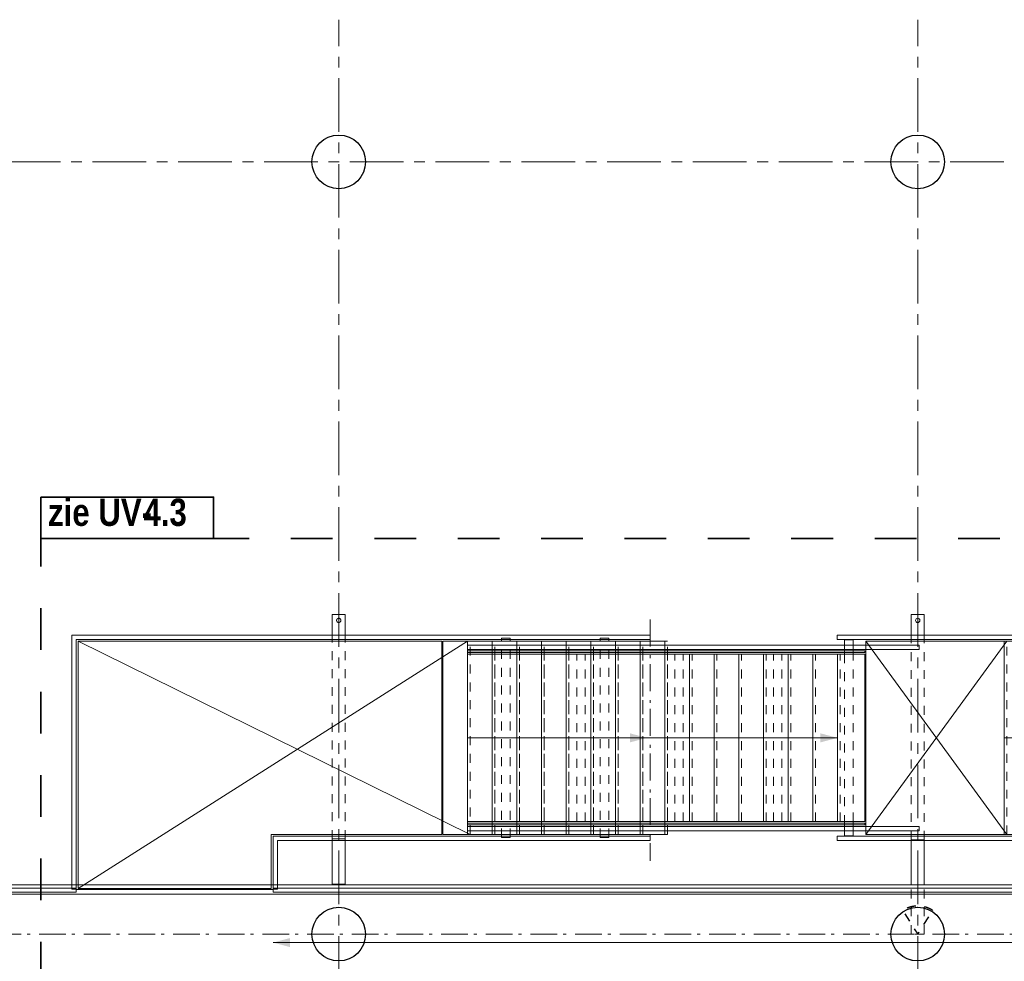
# Model space of a CAD drawing. Header units: millimetres. Extents: x 274611 to 749520, y 175257 to 298905.
# Tile 226 of 251: x 719976 to 729159, y 214855 to 223634. Entities that reach past the tile are written whole.
import ezdxf
from ezdxf.enums import TextEntityAlignment as Align

# ---------------------------------------------------------------- set-up
doc = ezdxf.new("R2010")
doc.units = ezdxf.units.MM
doc.header["$LTSCALE"] = 400
for name, pattern in [('CENTER', [2, 1.25, -0.25, 0.25, -0.25]), ('STYLE_01', [0.416641, 0.208282, -0.208359]), ('STYLE_06', [1.041641, 0.625, -0.208282, 0.069427, -0.138931]), ('STYLE_22', [1.944444, 0.972222, -0.972222])]:
    doc.linetypes.add(name, pattern=pattern)
for name, color, linetype, lineweight in [('Buitenkozijnen', 140, 'Continuous', 15), ('Fragmentaanduiding', 1, 'STYLE_22', 35), ('leuning', 43, 'Continuous', 5), ('Lijn-afbreek', 140, 'STYLE_06', 15), ('mat-beton (ihwg)', 5, 'Continuous', 25), ('mat-staal', 5, 'Continuous', 25), ('mat-staal_zink', 140, 'Continuous', 15), ('None', 7, 'Continuous', 9)]:
    doc.layers.add(name, color=color, linetype=linetype, lineweight=lineweight)
doc.layers.add('stramien', color=1, linetype='CENTER')
doc.styles.add('Arial Narrow (bold)', font='ARIALNB.TTF', dxfattribs={"height": 172.861111})
doc.styles.get("Standard").update_dxf_attribs({"font": 'arial.ttf'})

# ---------------------------------------------------------------- blocks, each defined once
blk = doc.blocks.new('*U2131')
at = {"layer": 'mat-staal', "linetype": 'STYLE_01', "lineweight": 25, "flags": 128}
blk.add_lwpolyline([(41586.8, -12689, 0.142715), (41446.1, -12648), (41446.1, -12648, 0.142715), (41305.3, -12689), (41446.1, -12910), (41586.8, -12689)], format="xyb", close=True, dxfattribs=at)
at = {"layer": 'mat-staal_zink', "lineweight": 15}
blk.add_circle((41446.1, -9985), 20, dxfattribs=at)
at = {"layer": 'None', "lineweight": 9}
for p, q in [((41506.1, -9930), (41386.1, -9930)), ((41386.1, -10180), (41386.1, -9930)), ((41506.1, -10180), (41506.1, -9930)), ((41506.1, -10180), (41386.1, -10180)), ((41506.1, -12031), (41386.1, -12031)), ((41386.1, -12450), (41386.1, -12031)), ((41506.1, -12450), (41506.1, -12031))]:
    blk.add_line(p, q, dxfattribs=at)
at = {"layer": 'None', "linetype": 'STYLE_01', "lineweight": 9}
for p, q in [((41506.1, -10180), (41386.1, -10180)), ((41386.1, -12031), (41386.1, -10180)), ((41506.1, -12031), (41506.1, -10180)), ((41506.1, -12031), (41386.1, -12031)), ((41386.1, -12910), (41386.1, -12455)), ((41506.1, -12910), (41506.1, -12455)), ((41506.1, -12910), (41386.1, -12910))]:
    blk.add_line(p, q, dxfattribs=at)
blk = doc.blocks.new('*U2132')
at = {"layer": 'None', "color": 43, "linetype": 'Continuous', "lineweight": 9}
blk.add_lwpolyline([(43171.1, -11980), (43401.1, -11980), (43401.1, -10180), (43171.1, -10180)], close=True, dxfattribs=at)
at = {"layer": 'None', "color": 43, "linetype": 'STYLE_01', "lineweight": 9}
blk.add_lwpolyline([(43426.1, -11980), (43426.1, -10180), (43401.1, -10180), (43401.1, -11980)], close=True, dxfattribs=at)
blk = doc.blocks.new('*U2133')
at = {"layer": 'None', "color": 43, "linetype": 'Continuous', "lineweight": 9}
blk.add_lwpolyline([(42941.1, -11980), (43171.1, -11980), (43171.1, -10180), (42941.1, -10180)], close=True, dxfattribs=at)
at = {"layer": 'None', "color": 43, "linetype": 'STYLE_01', "lineweight": 9}
blk.add_lwpolyline([(43196.1, -11980), (43196.1, -10180), (43171.1, -10180), (43171.1, -11980)], close=True, dxfattribs=at)
blk = doc.blocks.new('*U2134')
at = {"layer": 'None', "color": 43, "linetype": 'Continuous', "lineweight": 9}
blk.add_lwpolyline([(42711.1, -11980), (42941.1, -11980), (42941.1, -10180), (42711.1, -10180)], close=True, dxfattribs=at)
at = {"layer": 'None', "color": 43, "linetype": 'STYLE_01', "lineweight": 9}
blk.add_lwpolyline([(42966.1, -11980), (42966.1, -10180), (42941.1, -10180), (42941.1, -11980)], close=True, dxfattribs=at)
blk = doc.blocks.new('*U2135')
at = {"layer": 'None', "color": 43, "linetype": 'Continuous', "lineweight": 9}
blk.add_lwpolyline([(42481.1, -11980), (42711.1, -11980), (42711.1, -10180), (42481.1, -10180)], close=True, dxfattribs=at)
at = {"layer": 'None', "color": 43, "linetype": 'STYLE_01', "lineweight": 9}
blk.add_lwpolyline([(42736.1, -11980), (42736.1, -10180), (42711.1, -10180), (42711.1, -11980)], close=True, dxfattribs=at)
blk = doc.blocks.new('*U2136')
at = {"layer": 'None', "color": 43, "linetype": 'Continuous', "lineweight": 9}
blk.add_lwpolyline([(42251.1, -11980), (42481.1, -11980), (42481.1, -10180), (42251.1, -10180)], close=True, dxfattribs=at)
at = {"layer": 'None', "color": 43, "linetype": 'STYLE_01', "lineweight": 9}
blk.add_lwpolyline([(42506.1, -11980), (42506.1, -10180), (42481.1, -10180), (42481.1, -11980)], close=True, dxfattribs=at)
blk = doc.blocks.new('*U2137')
at = {"layer": 'None', "color": 8, "linetype": 'Continuous', "lineweight": 5}
for points in [[(40764.4, -10300), (40764.4, -10165), (40844.4, -10165), (40844.4, -10300)], [(40764.4, -11995), (40764.4, -11860), (40844.4, -11860), (40844.4, -11995)]]:
    blk.add_lwpolyline(points, close=True, dxfattribs=at)
at = {"layer": 'None', "color": 8, "linetype": 'STYLE_01', "lineweight": 5}
blk.add_lwpolyline([(40764.4, -10300), (40764.4, -11860), (40844.4, -11860), (40844.4, -10300)], close=True, dxfattribs=at)
blk = doc.blocks.new('*U2138')
at = {"layer": 'None', "color": 43, "linetype": 'Continuous', "lineweight": 9}
for p, q in [((46421.1, -11980), (43401.1, -10180)), ((43401.1, -11980), (46421.1, -10180))]:
    blk.add_line(p, q, dxfattribs=at)
blk = doc.blocks.new('*U2139')
at = {"layer": 'None', "color": 43, "linetype": 'Continuous', "lineweight": 9}
for p, q in [((40961.9, -11980), (42276.1, -10180)), ((42276.1, -11980), (40961.9, -10180)), ((42251.1, -11080), (43401.1, -11080))]:
    blk.add_line(p, q, dxfattribs=at)
for points in [[(40961.9, -10180), (42251.1, -10180), (42251.1, -11980), (40961.9, -11980)], [(43401.1, -10180), (43656.1, -10180), (43656.1, -11980), (43401.1, -11980)], [(43666.1, -10180), (46421.1, -10180), (46421.1, -11980), (43666.1, -11980)]]:
    blk.add_lwpolyline(points, close=True, dxfattribs=at)
at = {"layer": 'None', "color": 43, "linetype": 'STYLE_01', "lineweight": 9}
blk.add_lwpolyline([(42276.1, -11980), (42276.1, -10180), (42251.1, -10180), (42251.1, -11980)], close=True, dxfattribs=at)
at = {"layer": 'None', "color": 43, "lineweight": 9}
blk.add_solid([(43401.1, -11080), (43242.3, -11122.6), (43242.3, -11037.5)], dxfattribs=at)
at = {"layer": 'None', "color": 7}
for name in ['*U2137', '*U2136', '*U2135', '*U2134', '*U2133', '*U2132', '*U2138']:
    blk.add_blockref(name, (0, 0), dxfattribs=at)
blk = doc.blocks.new('*U2140')
at = {"layer": 'None', "color": 8, "linetype": 'Continuous', "lineweight": 5}
blk.add_lwpolyline([(40466.9, -11860), (40696.9, -11860), (40696.9, -10300), (40466.9, -10300)], close=True, dxfattribs=at)
at = {"layer": 'None', "color": 8, "linetype": 'STYLE_01', "lineweight": 5}
blk.add_lwpolyline([(40721.9, -11860), (40721.9, -10300), (40696.9, -10300), (40696.9, -11860)], close=True, dxfattribs=at)
blk = doc.blocks.new('*U2141')
at = {"layer": 'None', "color": 8, "linetype": 'Continuous', "lineweight": 5}
blk.add_lwpolyline([(40236.9, -11860), (40466.9, -11860), (40466.9, -10300), (40236.9, -10300)], close=True, dxfattribs=at)
at = {"layer": 'None', "color": 8, "linetype": 'STYLE_01', "lineweight": 5}
blk.add_lwpolyline([(40491.9, -11860), (40491.9, -10300), (40466.9, -10300), (40466.9, -11860)], close=True, dxfattribs=at)
blk = doc.blocks.new('*U2142')
at = {"layer": 'None', "color": 8, "linetype": 'Continuous', "lineweight": 5}
blk.add_lwpolyline([(40006.9, -11860), (40236.9, -11860), (40236.9, -10300), (40006.9, -10300)], close=True, dxfattribs=at)
at = {"layer": 'None', "color": 8, "linetype": 'STYLE_01', "lineweight": 5}
blk.add_lwpolyline([(40261.9, -11860), (40261.9, -10300), (40236.9, -10300), (40236.9, -11860)], close=True, dxfattribs=at)
blk = doc.blocks.new('*U2143')
at = {"layer": 'None', "color": 8, "linetype": 'Continuous', "lineweight": 5}
blk.add_lwpolyline([(39776.9, -11860), (40006.9, -11860), (40006.9, -10300), (39776.9, -10300)], close=True, dxfattribs=at)
at = {"layer": 'None', "color": 8, "linetype": 'STYLE_01', "lineweight": 5}
blk.add_lwpolyline([(40031.9, -11860), (40031.9, -10300), (40006.9, -10300), (40006.9, -11860)], close=True, dxfattribs=at)
blk = doc.blocks.new('*U2144')
at = {"layer": 'None', "color": 8, "linetype": 'Continuous', "lineweight": 5}
blk.add_lwpolyline([(39546.9, -11860), (39776.9, -11860), (39776.9, -10300), (39546.9, -10300)], close=True, dxfattribs=at)
at = {"layer": 'None', "color": 8, "linetype": 'STYLE_01', "lineweight": 5}
blk.add_lwpolyline([(39801.9, -11860), (39801.9, -10300), (39776.9, -10300), (39776.9, -11860)], close=True, dxfattribs=at)
blk = doc.blocks.new('*U2145')
at = {"layer": 'None', "color": 8, "linetype": 'Continuous', "lineweight": 5}
blk.add_lwpolyline([(39316.9, -11860), (39546.9, -11860), (39546.9, -10300), (39316.9, -10300)], close=True, dxfattribs=at)
at = {"layer": 'None', "color": 8, "linetype": 'STYLE_01', "lineweight": 5}
blk.add_lwpolyline([(39571.9, -11860), (39571.9, -10300), (39546.9, -10300), (39546.9, -11860)], close=True, dxfattribs=at)
blk = doc.blocks.new('*U2146')
at = {"layer": 'None', "color": 8, "linetype": 'Continuous', "lineweight": 5}
blk.add_lwpolyline([(39086.9, -11860), (39316.9, -11860), (39316.9, -10300), (39086.9, -10300)], close=True, dxfattribs=at)
at = {"layer": 'None', "color": 8, "linetype": 'STYLE_01', "lineweight": 5}
blk.add_lwpolyline([(39341.9, -11860), (39341.9, -10300), (39316.9, -10300), (39316.9, -11860)], close=True, dxfattribs=at)
blk = doc.blocks.new('*U2147')
at = {"layer": 'None', "color": 8, "linetype": 'Continuous', "lineweight": 5}
blk.add_lwpolyline([(38856.9, -11860), (39086.9, -11860), (39086.9, -10300), (38856.9, -10300)], close=True, dxfattribs=at)
at = {"layer": 'None', "color": 8, "linetype": 'STYLE_01', "lineweight": 5}
blk.add_lwpolyline([(39111.9, -11860), (39111.9, -10300), (39086.9, -10300), (39086.9, -11860)], close=True, dxfattribs=at)
blk = doc.blocks.new('*U2148')
at = {"layer": 'None', "color": 8, "linetype": 'Continuous', "lineweight": 5}
blk.add_lwpolyline([(38626.9, -11860), (38856.9, -11860), (38856.9, -10300), (38626.9, -10300)], close=True, dxfattribs=at)
at = {"layer": 'None', "color": 8, "linetype": 'STYLE_01', "lineweight": 5}
blk.add_lwpolyline([(38881.9, -11860), (38881.9, -10300), (38856.9, -10300), (38856.9, -11860)], close=True, dxfattribs=at)
blk = doc.blocks.new('*U2149')
at = {"layer": 'None', "color": 8, "linetype": 'Continuous', "lineweight": 5}
blk.add_lwpolyline([(38396.9, -11860), (38626.9, -11860), (38626.9, -10300), (38396.9, -10300)], close=True, dxfattribs=at)
at = {"layer": 'None', "color": 8, "linetype": 'STYLE_01', "lineweight": 5}
blk.add_lwpolyline([(38651.9, -11860), (38651.9, -10300), (38626.9, -10300), (38626.9, -11860)], close=True, dxfattribs=at)
blk = doc.blocks.new('*U2150')
at = {"layer": 'None', "color": 8, "linetype": 'Continuous', "lineweight": 5}
blk.add_lwpolyline([(38166.9, -11860), (38396.9, -11860), (38396.9, -10300), (38166.9, -10300)], close=True, dxfattribs=at)
at = {"layer": 'None', "color": 8, "linetype": 'STYLE_01', "lineweight": 5}
blk.add_lwpolyline([(38421.9, -11860), (38421.9, -10300), (38396.9, -10300), (38396.9, -11860)], close=True, dxfattribs=at)
blk = doc.blocks.new('*U2151')
at = {"layer": 'None', "color": 8, "linetype": 'Continuous', "lineweight": 5}
blk.add_lwpolyline([(37936.9, -11860), (38166.9, -11860), (38166.9, -10300), (37936.9, -10300)], close=True, dxfattribs=at)
at = {"layer": 'None', "color": 8, "linetype": 'STYLE_01', "lineweight": 5}
blk.add_lwpolyline([(38191.9, -11860), (38191.9, -10300), (38166.9, -10300), (38166.9, -11860)], close=True, dxfattribs=at)
blk = doc.blocks.new('*U2152')
at = {"layer": 'None', "color": 8, "linetype": 'Continuous', "lineweight": 5}
blk.add_lwpolyline([(37706.9, -11860), (37936.9, -11860), (37936.9, -10300), (37706.9, -10300)], close=True, dxfattribs=at)
at = {"layer": 'None', "color": 8, "linetype": 'STYLE_01', "lineweight": 5}
blk.add_lwpolyline([(37961.9, -11860), (37961.9, -10300), (37936.9, -10300), (37936.9, -11860)], close=True, dxfattribs=at)
blk = doc.blocks.new('*U2153')
at = {"layer": 'None', "color": 8, "linetype": 'Continuous', "lineweight": 5}
blk.add_lwpolyline([(37476.9, -11860), (37706.9, -11860), (37706.9, -10300), (37476.9, -10300)], close=True, dxfattribs=at)
at = {"layer": 'None', "color": 8, "linetype": 'STYLE_01', "lineweight": 5}
blk.add_lwpolyline([(37731.9, -11860), (37731.9, -10300), (37706.9, -10300), (37706.9, -11860)], close=True, dxfattribs=at)
blk = doc.blocks.new('*U2154')
at = {"layer": 'None', "color": 8, "linetype": 'Continuous', "lineweight": 5}
blk.add_lwpolyline([(37246.9, -11860), (37476.9, -11860), (37476.9, -10300), (37246.9, -10300)], close=True, dxfattribs=at)
at = {"layer": 'None', "color": 8, "linetype": 'STYLE_01', "lineweight": 5}
blk.add_lwpolyline([(37501.9, -11860), (37501.9, -10300), (37476.9, -10300), (37476.9, -11860)], close=True, dxfattribs=at)
blk = doc.blocks.new('*U2155')
at = {"layer": 'None', "color": 8, "linetype": 'Continuous', "lineweight": 5}
blk.add_line((37246.9, -11080), (40696.9, -11080), dxfattribs=at)
blk.add_lwpolyline([(40696.9, -10300), (40951.9, -10300), (40951.9, -11860), (40696.9, -11860)], close=True, dxfattribs=at)
at = {"layer": 'None', "color": 8, "lineweight": 5}
blk.add_solid([(40696.9, -11080), (40538.1, -11122.6), (40538.1, -11037.5)], dxfattribs=at)
at = {"layer": 'None', "color": 7}
for name in ['*U2154', '*U2153', '*U2152', '*U2151', '*U2150', '*U2149', '*U2148', '*U2147', '*U2146', '*U2145', '*U2144', '*U2143', '*U2142', '*U2141', '*U2140']:
    blk.add_blockref(name, (0, 0), dxfattribs=at)
blk = doc.blocks.new('*U2156')
at = {"layer": 'None', "color": 43, "linetype": 'Continuous', "lineweight": 9}
for points in [[(37246.9, -10270), (40951.9, -10270), (40951.9, -10285), (37246.9, -10285)], [(37246.9, -11875), (40951.9, -11875), (40951.9, -11890), (37246.9, -11890)]]:
    blk.add_lwpolyline(points, close=True, dxfattribs=at)
at = {"layer": 'None', "color": 7}
blk.add_blockref('*U2155', (0, 0), dxfattribs=at)
blk = doc.blocks.new('*U2157')
at = {"layer": 'leuning', "color": 140, "linetype": 'Continuous', "lineweight": 15}
for points in [[(41459.3, -10255), (37246.9, -10255), (37246.9, -10215), (41459.3, -10215)], [(41459.3, -11946), (37246.9, -11946), (37246.9, -11906), (41459.3, -11906)]]:
    blk.add_lwpolyline(points, close=True, dxfattribs=at)
at = {"layer": 'None', "color": 7}
for name in ['*U2139', '*U2156']:
    blk.add_blockref(name, (0, 0), dxfattribs=at)
blk = doc.blocks.new('*U2158')
at = {"layer": 'leuning', "color": 140, "linetype": 'Continuous', "lineweight": 15}
blk.add_lwpolyline([(40696.1, -10162), (46426.1, -10162), (46426.1, -10122), (40696.1, -10122)], close=True, dxfattribs=at)
at = {"layer": 'mat-beton (ihwg)', "lineweight": 25}
blk.add_circle((41446.1, -12910), 250, dxfattribs=at)
at = {"layer": 'None', "linetype": 'STYLE_01', "lineweight": 9}
for p, q in [((42878.6, -10150), (42798.6, -10150)), ((42798.6, -12010), (42798.6, -10150)), ((42878.6, -12010), (42878.6, -10150)), ((44098.6, -10150), (44018.6, -10150)), ((44018.6, -12010), (44018.6, -10150)), ((44098.6, -12010), (44098.6, -10150)), ((45953.6, -10150), (45873.6, -10150)), ((45873.6, -12010), (45873.6, -10150)), ((45953.6, -12010), (45953.6, -10150)), ((38345.5, -10300), (38265.5, -10300)), ((38265.5, -11860), (38265.5, -10300)), ((38345.5, -11860), (38345.5, -10300)), ((39259.5, -10300), (39179.5, -10300)), ((39179.5, -11860), (39179.5, -10300)), ((39259.5, -11860), (39259.5, -10300)), ((40179.5, -10300), (40099.5, -10300)), ((40099.5, -11860), (40099.5, -10300)), ((40179.5, -11860), (40179.5, -10300)), ((38345.5, -11860), (38265.5, -11860)), ((39259.5, -11860), (39179.5, -11860)), ((40179.5, -11860), (40099.5, -11860)), ((42878.6, -12010), (42798.6, -12010)), ((44098.6, -12010), (44018.6, -12010)), ((45953.6, -12010), (45873.6, -12010))]:
    blk.add_line(p, q, dxfattribs=at)
at = {"layer": 'None', "color": 8, "linetype": 'Continuous', "lineweight": 5}
blk.add_line((46431.1, -10162), (46431.1, -11998), dxfattribs=at)
at = {"layer": 'None', "color": 140, "linetype": 'Continuous', "lineweight": 15}
blk.add_lwpolyline([(46431.1, -12038), (46431.1, -11998), (40696.1, -11998), (40696.1, -12038)], close=True, dxfattribs=at)
at = {"layer": 'None', "color": 7}
for name in ['*U2131', '*U2157']:
    blk.add_blockref(name, (0, 0), dxfattribs=at)
blk = doc.blocks.new('Kolom O 500')
at = {"layer": 'mat-beton (ihwg)', "lineweight": 25}
blk.add_circle((0, 0), 250, dxfattribs=at)
blk = doc.blocks.new('*U2509')
at = {"layer": 'mat-staal_zink', "lineweight": 15}
blk.add_open_spline([(36046.1, -10004.7), (36051.4, -10004.7), (36056.1, -10002.1), (36060.7, -9999.4), (36063.4, -9994.8), (36066.1, -9990.1), (36066.1, -9984.8), (36066.1, -9979.5), (36063.4, -9974.8), (36060.7, -9970.2), (36056.1, -9967.6), (36051.4, -9964.9), (36046.1, -9964.9), (36040.7, -9964.9), (36036.1, -9967.6), (36031.4, -9970.2), (36028.7, -9974.8), (36026.1, -9979.5), (36026.1, -9984.8), (36026.1, -9990.1), (36028.7, -9994.8), (36031.4, -9999.4), (36036.1, -10002.1), (36040.7, -10004.7), (36046.1, -10004.7)], degree=2, knots=[0, 0, 0, 0.08347, 0.08347, 0.166803, 0.166803, 0.25, 0.25, 0.333197, 0.333197, 0.41653, 0.41653, 0.5, 0.5, 0.58347, 0.58347, 0.666803, 0.666803, 0.75, 0.75, 0.833197, 0.833197, 0.91653, 0.91653, 1, 1, 1], dxfattribs=at)
at = {"layer": 'None', "lineweight": 9}
for p, q in [((36106.1, -9930), (35986.1, -9930)), ((35986.1, -10179), (35986.1, -9930)), ((36106.1, -10179), (36106.1, -9930)), ((36106.1, -10179), (35986.1, -10179)), ((36106.1, -12022.7), (35986.1, -12022.7)), ((35986.1, -12445), (35986.1, -12022.7)), ((36106.1, -12445), (36106.1, -12022.7)), ((36106.1, -12445), (35986.1, -12445))]:
    blk.add_line(p, q, dxfattribs=at)
at = {"layer": 'None', "linetype": 'STYLE_01', "lineweight": 9}
for p, q in [((36106.1, -10179), (35986.1, -10179)), ((35986.1, -12022.7), (35986.1, -10179)), ((36106.1, -12022.7), (36106.1, -10179)), ((36106.1, -12022.7), (35986.1, -12022.7))]:
    blk.add_line(p, q, dxfattribs=at)
blk = doc.blocks.new('*U2510')
at = {"layer": 'None', "color": 8, "linetype": 'Continuous', "lineweight": 5}
blk.add_lwpolyline([(38855.9, -11980), (39085.9, -11980), (39085.9, -10180), (38855.9, -10180)], close=True, dxfattribs=at)
at = {"layer": 'None', "color": 8, "linetype": 'STYLE_01', "lineweight": 5}
blk.add_lwpolyline([(39110.9, -11980), (39110.9, -10180), (39085.9, -10180), (39085.9, -11980)], close=True, dxfattribs=at)
blk = doc.blocks.new('*U2511')
at = {"layer": 'None', "color": 8, "linetype": 'Continuous', "lineweight": 5}
blk.add_lwpolyline([(38625.9, -11980), (38855.9, -11980), (38855.9, -10180), (38625.9, -10180)], close=True, dxfattribs=at)
at = {"layer": 'None', "color": 8, "linetype": 'STYLE_01', "lineweight": 5}
blk.add_lwpolyline([(38880.9, -11980), (38880.9, -10180), (38855.9, -10180), (38855.9, -11980)], close=True, dxfattribs=at)
blk = doc.blocks.new('*U2512')
at = {"layer": 'None', "color": 8, "linetype": 'Continuous', "lineweight": 5}
blk.add_lwpolyline([(38395.9, -11980), (38625.9, -11980), (38625.9, -10180), (38395.9, -10180)], close=True, dxfattribs=at)
at = {"layer": 'None', "color": 8, "linetype": 'STYLE_01', "lineweight": 5}
blk.add_lwpolyline([(38650.9, -11980), (38650.9, -10180), (38625.9, -10180), (38625.9, -11980)], close=True, dxfattribs=at)
blk = doc.blocks.new('*U2513')
at = {"layer": 'None', "color": 8, "linetype": 'Continuous', "lineweight": 5}
blk.add_lwpolyline([(38165.9, -11980), (38395.9, -11980), (38395.9, -10180), (38165.9, -10180)], close=True, dxfattribs=at)
at = {"layer": 'None', "color": 8, "linetype": 'STYLE_01', "lineweight": 5}
blk.add_lwpolyline([(38420.9, -11980), (38420.9, -10180), (38395.9, -10180), (38395.9, -11980)], close=True, dxfattribs=at)
blk = doc.blocks.new('*U2514')
at = {"layer": 'None', "color": 8, "linetype": 'Continuous', "lineweight": 5}
blk.add_lwpolyline([(37935.9, -11980), (38165.9, -11980), (38165.9, -10180), (37935.9, -10180)], close=True, dxfattribs=at)
at = {"layer": 'None', "color": 8, "linetype": 'STYLE_01', "lineweight": 5}
blk.add_lwpolyline([(38190.9, -11980), (38190.9, -10180), (38165.9, -10180), (38165.9, -11980)], close=True, dxfattribs=at)
blk = doc.blocks.new('*U2515')
at = {"layer": 'None', "color": 8, "linetype": 'Continuous', "lineweight": 5}
blk.add_lwpolyline([(37705.9, -11980), (37935.9, -11980), (37935.9, -10180), (37705.9, -10180)], close=True, dxfattribs=at)
at = {"layer": 'None', "color": 8, "linetype": 'STYLE_01', "lineweight": 5}
blk.add_lwpolyline([(37960.9, -11980), (37960.9, -10180), (37935.9, -10180), (37935.9, -11980)], close=True, dxfattribs=at)
blk = doc.blocks.new('*U2516')
at = {"layer": 'None', "color": 8, "linetype": 'Continuous', "lineweight": 5}
blk.add_lwpolyline([(37475.9, -11980), (37705.9, -11980), (37705.9, -10180), (37475.9, -10180)], close=True, dxfattribs=at)
at = {"layer": 'None', "color": 8, "linetype": 'STYLE_01', "lineweight": 5}
blk.add_lwpolyline([(37730.9, -11980), (37730.9, -10180), (37705.9, -10180), (37705.9, -11980)], close=True, dxfattribs=at)
blk = doc.blocks.new('*U2517')
at = {"layer": 'None', "color": 8, "linetype": 'Continuous', "lineweight": 5}
blk.add_lwpolyline([(37245.9, -11980), (37475.9, -11980), (37475.9, -10180), (37245.9, -10180)], close=True, dxfattribs=at)
at = {"layer": 'None', "color": 8, "linetype": 'STYLE_01', "lineweight": 5}
blk.add_lwpolyline([(37500.9, -11980), (37500.9, -10180), (37475.9, -10180), (37475.9, -11980)], close=True, dxfattribs=at)
blk = doc.blocks.new('*U2518')
at = {"layer": 'None', "color": 8, "linetype": 'Continuous', "lineweight": 5}
blk.add_lwpolyline([(37015.9, -11980), (37245.9, -11980), (37245.9, -10180), (37015.9, -10180)], close=True, dxfattribs=at)
at = {"layer": 'None', "color": 8, "linetype": 'STYLE_01', "lineweight": 5}
blk.add_lwpolyline([(37270.9, -11980), (37270.9, -10180), (37245.9, -10180), (37245.9, -11980)], close=True, dxfattribs=at)
blk = doc.blocks.new('*U2519')
at = {"layer": 'leuning', "color": 140, "linetype": 'Continuous', "lineweight": 15}
blk.add_lwpolyline([(33558.1, -10122), (33558.1, -12490), (33598.1, -12490), (33598.1, -10162), (38950, -10162), (38950, -10122)], close=True, dxfattribs=at)
at = {"layer": 'None', "color": 8, "linetype": 'Continuous', "lineweight": 5}
for p, q in [((33616.1, -12485), (37246.9, -10180)), ((37271.9, -11980), (33616.1, -10180)), ((37245.9, -11080), (38920, -11080)), ((33598.1, -12495), (35434.1, -12495))]:
    blk.add_line(p, q, dxfattribs=at)
at = {"layer": 'None', "linetype": 'STYLE_01', "lineweight": 9}
for p, q in [((37643.6, -10150), (37563.6, -10150)), ((37563.6, -12010), (37563.6, -10150)), ((37643.6, -12010), (37643.6, -10150)), ((38563.6, -10150), (38483.6, -10150)), ((38483.6, -12010), (38483.6, -10150)), ((38563.6, -12010), (38563.6, -10150)), ((37643.6, -12010), (37563.6, -12010)), ((38563.6, -12010), (38483.6, -12010))]:
    blk.add_line(p, q, dxfattribs=at)
at = {"layer": 'None', "color": 8, "linetype": 'Continuous', "lineweight": 5}
blk.add_lwpolyline([(35416.1, -11980), (35416.1, -12485), (33616.1, -12485), (33616.1, -10180), (37006.1, -10180), (37006.1, -11980)], close=True, dxfattribs=at)
at = {"layer": 'None', "color": 140, "linetype": 'Continuous', "lineweight": 15}
blk.add_lwpolyline([(35434.1, -11998), (35434.1, -12490), (35474.1, -12490), (35474.1, -12038), (38950, -12038), (38950, -11998)], close=True, dxfattribs=at)
at = {"layer": 'None', "color": 8, "lineweight": 5}
blk.add_solid([(38920, -11080), (38761.2, -11122.5), (38761.2, -11037.5)], dxfattribs=at)
at = {"layer": 'None', "color": 7}
for name in ['*U2509', '*U2518', '*U2517', '*U2516', '*U2515', '*U2514', '*U2513', '*U2512', '*U2511', '*U2510']:
    blk.add_blockref(name, (0, 0), dxfattribs=at)
blk = doc.blocks.new('Fragment')
at = {"layer": 'Fragmentaanduiding', "linetype": 'Continuous', "lineweight": 35}
blk.add_lwpolyline([(-774.2, 197), (838.3, 197), (838.3, -189.7), (-774.2, -189.7)], close=True, dxfattribs=at)
at = {"layer": 'Fragmentaanduiding', "insert": (-706.6, 182.3), "char_height": 254, "attachment_point": 1, "style": 'Arial Narrow (bold)'}
blk.add_mtext('zie UV-', dxfattribs=at)
at = {"layer": 'Fragmentaanduiding', "style": 'Arial Narrow (bold)'}
blk.add_attdef('Fragment', text='', height=254, dxfattribs=at).set_placement((183.3, 182.3), align=Align.TOP_LEFT)
at = {"layer": 'None', "color": 0, "flags": 1}
blk.add_attdef('Detail', (-774.2, -646.9), '', height=254, dxfattribs=at)

msp = doc.modelspace()

# ---------------------------------------------------------------- linework, layer by layer
at = {"layer": 'Fragmentaanduiding', "lineweight": 35}
msp.add_lwpolyline([(720172.28989, 218796.93852), (734252.28989, 218796.93852), (734252.28989, 214646.93852), (720172.28989, 214646.93852)], close=True, dxfattribs=at)
at = {"layer": 'Lijn-afbreek', "lineweight": 15}
msp.add_line((725855.23053, 218041.48794), (725855.23053, 215791.50807), dxfattribs=at)
at = {"layer": 'None', "color": 43, "linetype": 'Continuous', "lineweight": 9}
for p, q in [((733291.28989, 215568.74408), (717061.28989, 215568.74408)), ((733379.28989, 215480.74408), (717061.28989, 215480.74408))]:
    msp.add_line(p, q, dxfattribs=at)
at = {"layer": 'None', "color": 140, "linetype": 'Continuous', "lineweight": 15}
for p, q in [((717061.28989, 215538.74408), (720503.29024, 215538.74408)), ((720503.29024, 215498.74408), (720503.29024, 215538.74408)), ((722339.29007, 215538.74408), (733321.28989, 215538.74408)), ((722339.29007, 215498.74408), (722339.29007, 215538.74408)), ((717061.28989, 215498.74408), (720503.29024, 215498.74408)), ((722339.29007, 215498.74408), (733361.28989, 215498.74408))]:
    msp.add_line(p, q, dxfattribs=at)
at = {"layer": 'None', "color": 43, "linetype": 'STYLE_06', "lineweight": 9}
msp.add_line((749155.23053, 215108.74408), (715435.32989, 215108.74408), dxfattribs=at)
at = {"layer": 'None', "color": 8, "lineweight": 5}
msp.add_line((733352.28989, 215030.12148), (722339.29007, 215030.12148), dxfattribs=at)
msp.add_solid([(722339.29007, 215030.12148), (722498.04007, 215072.65841), (722498.04007, 214987.58454)], dxfattribs=at)
at = {"layer": 'stramien', "lineweight": 0}
for p, q in [((722951.28989, 191388.74408), (722951.28989, 223634.37794)), ((728351.28989, 191388.74408), (728351.28989, 223634.37794)), ((749155.23053, 222308.74408), (715435.32989, 222308.74408))]:
    msp.add_line(p, q, dxfattribs=at)

# ---------------------------------------------------------------- block references
at = {"layer": 'Buitenkozijnen', "color": 7}
for p in [(722951.28989, 222308.74408), (728351.28989, 222308.74408), (722951.28989, 215108.74408), (722951.28989, 215108.74408), (728351.28989, 215108.74408)]:
    msp.add_blockref('Kolom O 500', p, dxfattribs=at)
at = {"layer": 'Fragmentaanduiding', "color": 7}
msp.add_blockref('Fragment', (720946.45035, 218986.61667), dxfattribs=at).add_auto_attribs({'Fragment': '4.3'})
at = {"layer": 'None', "color": 7}
for name in ['*U2519', '*U2158']:
    msp.add_blockref(name, (686905.23053, 228018.74408), dxfattribs=at)

doc.saveas('drawing.dxf')
